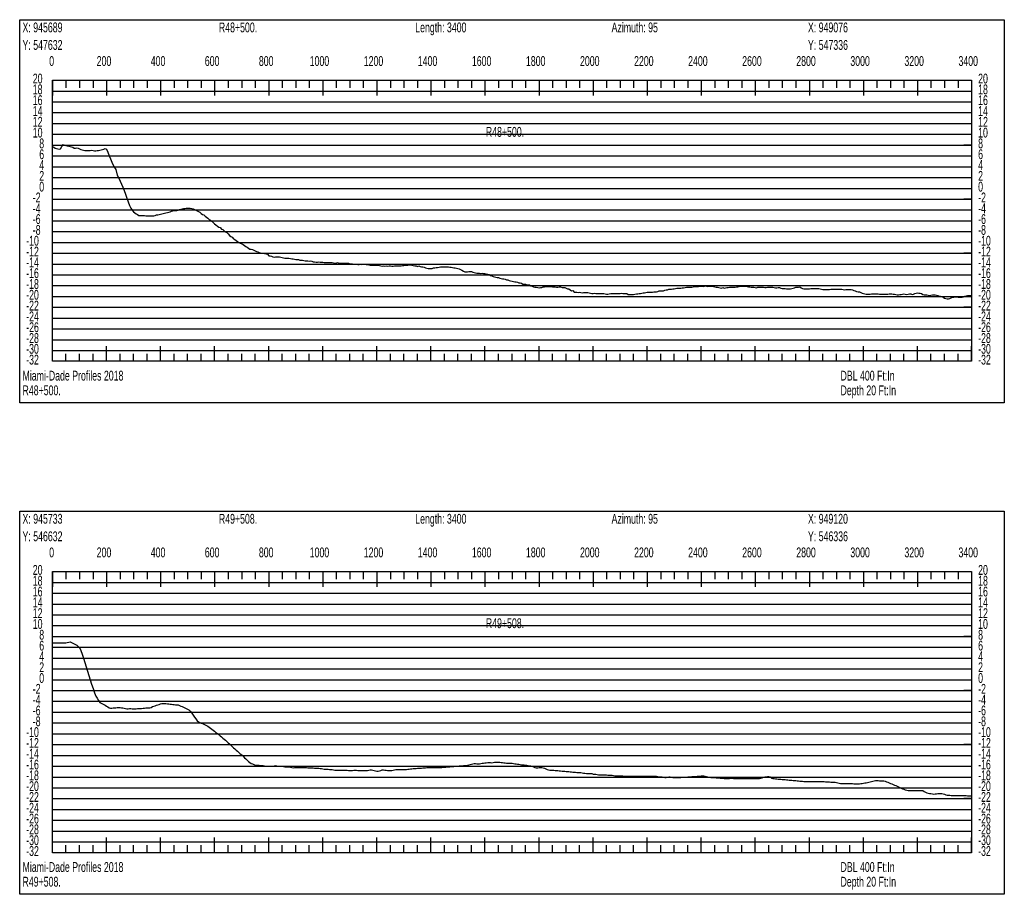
# Model space of a CAD drawing. Header units: feet. Extents: x 1 to 30, y -268 to -1.
# Tile 55 of 94: x 11 to 20, y -118 to -110. Entities that reach past the tile are written whole.
import ezdxf

# ---------------------------------------------------------------- set-up
doc = ezdxf.new("R2010")
doc.units = ezdxf.units.FT
doc.header["$MEASUREMENT"] = 0
doc.layers.add('LABELS', color=7, linetype='Continuous')
doc.layers.add('XSECTION', color=7, linetype='Continuous')

msp = doc.modelspace()

# ---------------------------------------------------------------- linework, layer by layer
at = {"layer": 'XSECTION', "color": 0, "linetype": 'Continuous'}
for points in [[(11.106, -110.08), (20.212, -110.08), (20.212, -113.625), (11.106, -113.625), (11.106, -110.08)], [(11.409, -110.64), (19.909, -110.64), (19.909, -113.24), (11.409, -113.24), (11.409, -110.64)], [(11.409, -110.64), (11.409, -110.781)], [(11.409, -110.64), (11.409, -110.781)], [(11.409, -110.64), (11.409, -110.71)], [(11.409, -110.64), (11.409, -110.71)], [(11.534, -110.64), (11.534, -110.71)], [(11.659, -110.64), (11.659, -110.71)], [(11.784, -110.64), (11.784, -110.71)], [(11.909, -110.64), (11.909, -110.781)], [(11.909, -110.64), (11.909, -110.71)], [(12.034, -110.64), (12.034, -110.71)], [(12.159, -110.64), (12.159, -110.71)], [(12.284, -110.64), (12.284, -110.71)], [(12.409, -110.64), (12.409, -110.781)], [(12.409, -110.64), (12.409, -110.71)], [(12.534, -110.64), (12.534, -110.71)], [(12.659, -110.64), (12.659, -110.71)], [(12.784, -110.64), (12.784, -110.71)], [(12.909, -110.64), (12.909, -110.781)], [(12.909, -110.64), (12.909, -110.71)], [(13.034, -110.64), (13.034, -110.71)], [(13.159, -110.64), (13.159, -110.71)], [(13.284, -110.64), (13.284, -110.71)], [(13.409, -110.64), (13.409, -110.781)], [(13.409, -110.64), (13.409, -110.71)], [(13.534, -110.64), (13.534, -110.71)], [(13.659, -110.64), (13.659, -110.71)], [(13.784, -110.64), (13.784, -110.71)], [(13.909, -110.64), (13.909, -110.781)], [(13.909, -110.64), (13.909, -110.71)], [(14.034, -110.64), (14.034, -110.71)], [(14.159, -110.64), (14.159, -110.71)], [(14.284, -110.64), (14.284, -110.71)], [(14.409, -110.64), (14.409, -110.781)], [(14.409, -110.64), (14.409, -110.71)], [(14.534, -110.64), (14.534, -110.71)], [(14.659, -110.64), (14.659, -110.71)], [(14.784, -110.64), (14.784, -110.71)], [(14.909, -110.64), (14.909, -110.781)], [(14.909, -110.64), (14.909, -110.71)], [(15.034, -110.64), (15.034, -110.71)], [(15.159, -110.64), (15.159, -110.71)], [(15.284, -110.64), (15.284, -110.71)], [(15.409, -110.64), (15.409, -110.781)], [(15.409, -110.64), (15.409, -110.71)], [(15.534, -110.64), (15.534, -110.71)], [(15.659, -110.64), (15.659, -110.71)], [(15.784, -110.64), (15.784, -110.71)], [(15.909, -110.64), (15.909, -110.781)], [(15.909, -110.64), (15.909, -110.71)], [(16.034, -110.64), (16.034, -110.71)], [(16.159, -110.64), (16.159, -110.71)], [(16.284, -110.64), (16.284, -110.71)], [(16.409, -110.64), (16.409, -110.781)], [(16.409, -110.64), (16.409, -110.71)], [(16.534, -110.64), (16.534, -110.71)], [(16.659, -110.64), (16.659, -110.71)], [(16.784, -110.64), (16.784, -110.71)], [(16.909, -110.64), (16.909, -110.781)], [(16.909, -110.64), (16.909, -110.71)], [(17.034, -110.64), (17.034, -110.71)], [(17.159, -110.64), (17.159, -110.71)], [(17.284, -110.64), (17.284, -110.71)], [(17.409, -110.64), (17.409, -110.781)], [(17.409, -110.64), (17.409, -110.71)], [(17.534, -110.64), (17.534, -110.71)], [(17.659, -110.64), (17.659, -110.71)], [(17.784, -110.64), (17.784, -110.71)], [(17.909, -110.64), (17.909, -110.781)], [(17.909, -110.64), (17.909, -110.71)], [(18.034, -110.64), (18.034, -110.71)], [(18.159, -110.64), (18.159, -110.71)], [(18.284, -110.64), (18.284, -110.71)], [(18.409, -110.64), (18.409, -110.781)], [(18.409, -110.64), (18.409, -110.71)], [(18.534, -110.64), (18.534, -110.71)], [(18.659, -110.64), (18.659, -110.71)], [(18.784, -110.64), (18.784, -110.71)], [(18.909, -110.64), (18.909, -110.781)], [(18.909, -110.64), (18.909, -110.71)], [(19.034, -110.64), (19.034, -110.71)], [(19.159, -110.64), (19.159, -110.71)], [(19.284, -110.64), (19.284, -110.71)], [(19.409, -110.64), (19.409, -110.781)], [(19.409, -110.64), (19.409, -110.71)], [(19.534, -110.64), (19.534, -110.71)], [(19.659, -110.64), (19.659, -110.71)], [(19.784, -110.64), (19.784, -110.71)], [(19.909, -110.64), (19.909, -110.781)], [(19.909, -110.64), (19.909, -110.71)], [(11.409, -111.24), (11.479, -111.24)], [(19.909, -111.24), (19.839, -111.24)], [(11.409, -111.74), (11.479, -111.74)], [(19.909, -111.74), (19.839, -111.74)], [(11.409, -112.24), (11.479, -112.24)], [(19.909, -112.24), (19.839, -112.24)], [(11.409, -112.74), (11.479, -112.74)], [(19.909, -112.74), (19.839, -112.74)], [(11.409, -113.24), (11.409, -113.099)], [(11.409, -113.24), (11.409, -113.099)], [(11.409, -113.24), (11.409, -113.17)], [(11.409, -113.24), (11.409, -113.17)], [(11.534, -113.24), (11.534, -113.17)], [(11.659, -113.24), (11.659, -113.17)], [(11.784, -113.24), (11.784, -113.17)], [(11.909, -113.24), (11.909, -113.099)], [(11.909, -113.24), (11.909, -113.17)], [(12.034, -113.24), (12.034, -113.17)], [(12.159, -113.24), (12.159, -113.17)], [(12.284, -113.24), (12.284, -113.17)], [(12.409, -113.24), (12.409, -113.099)], [(12.409, -113.24), (12.409, -113.17)], [(12.534, -113.24), (12.534, -113.17)], [(12.659, -113.24), (12.659, -113.17)], [(12.784, -113.24), (12.784, -113.17)], [(12.909, -113.24), (12.909, -113.099)], [(12.909, -113.24), (12.909, -113.17)], [(13.034, -113.24), (13.034, -113.17)], [(13.159, -113.24), (13.159, -113.17)], [(13.284, -113.24), (13.284, -113.17)], [(13.409, -113.24), (13.409, -113.099)], [(13.409, -113.24), (13.409, -113.17)], [(13.534, -113.24), (13.534, -113.17)], [(13.659, -113.24), (13.659, -113.17)], [(13.784, -113.24), (13.784, -113.17)], [(13.909, -113.24), (13.909, -113.099)], [(13.909, -113.24), (13.909, -113.17)], [(14.034, -113.24), (14.034, -113.17)], [(14.159, -113.24), (14.159, -113.17)], [(14.284, -113.24), (14.284, -113.17)], [(14.409, -113.24), (14.409, -113.099)], [(14.409, -113.24), (14.409, -113.17)], [(14.534, -113.24), (14.534, -113.17)], [(14.659, -113.24), (14.659, -113.17)], [(14.784, -113.24), (14.784, -113.17)], [(14.909, -113.24), (14.909, -113.099)], [(14.909, -113.24), (14.909, -113.17)], [(15.034, -113.24), (15.034, -113.17)], [(15.159, -113.24), (15.159, -113.17)], [(15.284, -113.24), (15.284, -113.17)], [(15.409, -113.24), (15.409, -113.099)], [(15.409, -113.24), (15.409, -113.17)], [(15.534, -113.24), (15.534, -113.17)], [(15.659, -113.24), (15.659, -113.17)], [(15.784, -113.24), (15.784, -113.17)], [(15.909, -113.24), (15.909, -113.099)], [(15.909, -113.24), (15.909, -113.17)], [(16.034, -113.24), (16.034, -113.17)], [(16.159, -113.24), (16.159, -113.17)], [(16.284, -113.24), (16.284, -113.17)], [(16.409, -113.24), (16.409, -113.099)], [(16.409, -113.24), (16.409, -113.17)], [(16.534, -113.24), (16.534, -113.17)], [(16.659, -113.24), (16.659, -113.17)], [(16.784, -113.24), (16.784, -113.17)], [(16.909, -113.24), (16.909, -113.099)], [(16.909, -113.24), (16.909, -113.17)], [(17.034, -113.24), (17.034, -113.17)], [(17.159, -113.24), (17.159, -113.17)], [(17.284, -113.24), (17.284, -113.17)], [(17.409, -113.24), (17.409, -113.099)], [(17.409, -113.24), (17.409, -113.17)], [(17.534, -113.24), (17.534, -113.17)], [(17.659, -113.24), (17.659, -113.17)], [(17.784, -113.24), (17.784, -113.17)], [(17.909, -113.24), (17.909, -113.099)], [(17.909, -113.24), (17.909, -113.17)], [(18.034, -113.24), (18.034, -113.17)], [(18.159, -113.24), (18.159, -113.17)], [(18.284, -113.24), (18.284, -113.17)], [(18.409, -113.24), (18.409, -113.099)], [(18.409, -113.24), (18.409, -113.17)], [(18.534, -113.24), (18.534, -113.17)], [(18.659, -113.24), (18.659, -113.17)], [(18.784, -113.24), (18.784, -113.17)], [(18.909, -113.24), (18.909, -113.099)], [(18.909, -113.24), (18.909, -113.17)], [(19.034, -113.24), (19.034, -113.17)], [(19.159, -113.24), (19.159, -113.17)], [(19.284, -113.24), (19.284, -113.17)], [(19.409, -113.24), (19.409, -113.099)], [(19.409, -113.24), (19.409, -113.17)], [(19.534, -113.24), (19.534, -113.17)], [(19.659, -113.24), (19.659, -113.17)], [(19.784, -113.24), (19.784, -113.17)], [(19.909, -113.24), (19.909, -113.099)], [(19.909, -113.24), (19.909, -113.17)], [(11.106, -114.625), (20.212, -114.625), (20.212, -118.17), (11.106, -118.17), (11.106, -114.625)], [(11.409, -115.185), (19.909, -115.185), (19.909, -117.785), (11.409, -117.785), (11.409, -115.185)], [(11.409, -115.185), (11.409, -115.326)], [(11.409, -115.185), (11.409, -115.326)], [(11.409, -115.185), (11.409, -115.255)], [(11.409, -115.185), (11.409, -115.255)], [(11.534, -115.185), (11.534, -115.255)], [(11.659, -115.185), (11.659, -115.255)], [(11.784, -115.185), (11.784, -115.255)], [(11.909, -115.185), (11.909, -115.326)], [(11.909, -115.185), (11.909, -115.255)], [(12.034, -115.185), (12.034, -115.255)], [(12.159, -115.185), (12.159, -115.255)], [(12.284, -115.185), (12.284, -115.255)], [(12.409, -115.185), (12.409, -115.326)], [(12.409, -115.185), (12.409, -115.255)], [(12.534, -115.185), (12.534, -115.255)], [(12.659, -115.185), (12.659, -115.255)], [(12.784, -115.185), (12.784, -115.255)], [(12.909, -115.185), (12.909, -115.326)], [(12.909, -115.185), (12.909, -115.255)], [(13.034, -115.185), (13.034, -115.255)], [(13.159, -115.185), (13.159, -115.255)], [(13.284, -115.185), (13.284, -115.255)], [(13.409, -115.185), (13.409, -115.326)], [(13.409, -115.185), (13.409, -115.255)], [(13.534, -115.185), (13.534, -115.255)], [(13.659, -115.185), (13.659, -115.255)], [(13.784, -115.185), (13.784, -115.255)], [(13.909, -115.185), (13.909, -115.326)], [(13.909, -115.185), (13.909, -115.255)], [(14.034, -115.185), (14.034, -115.255)], [(14.159, -115.185), (14.159, -115.255)], [(14.284, -115.185), (14.284, -115.255)], [(14.409, -115.185), (14.409, -115.326)], [(14.409, -115.185), (14.409, -115.255)], [(14.534, -115.185), (14.534, -115.255)], [(14.659, -115.185), (14.659, -115.255)], [(14.784, -115.185), (14.784, -115.255)], [(14.909, -115.185), (14.909, -115.326)], [(14.909, -115.185), (14.909, -115.255)], [(15.034, -115.185), (15.034, -115.255)], [(15.159, -115.185), (15.159, -115.255)], [(15.284, -115.185), (15.284, -115.255)], [(15.409, -115.185), (15.409, -115.326)], [(15.409, -115.185), (15.409, -115.255)], [(15.534, -115.185), (15.534, -115.255)], [(15.659, -115.185), (15.659, -115.255)], [(15.784, -115.185), (15.784, -115.255)], [(15.909, -115.185), (15.909, -115.326)], [(15.909, -115.185), (15.909, -115.255)], [(16.034, -115.185), (16.034, -115.255)], [(16.159, -115.185), (16.159, -115.255)], [(16.284, -115.185), (16.284, -115.255)], [(16.409, -115.185), (16.409, -115.326)], [(16.409, -115.185), (16.409, -115.255)], [(16.534, -115.185), (16.534, -115.255)], [(16.659, -115.185), (16.659, -115.255)], [(16.784, -115.185), (16.784, -115.255)], [(16.909, -115.185), (16.909, -115.326)], [(16.909, -115.185), (16.909, -115.255)], [(17.034, -115.185), (17.034, -115.255)], [(17.159, -115.185), (17.159, -115.255)], [(17.284, -115.185), (17.284, -115.255)], [(17.409, -115.185), (17.409, -115.326)], [(17.409, -115.185), (17.409, -115.255)], [(17.534, -115.185), (17.534, -115.255)], [(17.659, -115.185), (17.659, -115.255)], [(17.784, -115.185), (17.784, -115.255)], [(17.909, -115.185), (17.909, -115.326)], [(17.909, -115.185), (17.909, -115.255)], [(18.034, -115.185), (18.034, -115.255)], [(18.159, -115.185), (18.159, -115.255)], [(18.284, -115.185), (18.284, -115.255)], [(18.409, -115.185), (18.409, -115.326)], [(18.409, -115.185), (18.409, -115.255)], [(18.534, -115.185), (18.534, -115.255)], [(18.659, -115.185), (18.659, -115.255)], [(18.784, -115.185), (18.784, -115.255)], [(18.909, -115.185), (18.909, -115.326)], [(18.909, -115.185), (18.909, -115.255)], [(19.034, -115.185), (19.034, -115.255)], [(19.159, -115.185), (19.159, -115.255)], [(19.284, -115.185), (19.284, -115.255)], [(19.409, -115.185), (19.409, -115.326)], [(19.409, -115.185), (19.409, -115.255)], [(19.534, -115.185), (19.534, -115.255)], [(19.659, -115.185), (19.659, -115.255)], [(19.784, -115.185), (19.784, -115.255)], [(19.909, -115.185), (19.909, -115.326)], [(19.909, -115.185), (19.909, -115.255)], [(11.409, -115.785), (11.479, -115.785)], [(19.909, -115.785), (19.839, -115.785)], [(11.409, -116.285), (11.479, -116.285)], [(19.909, -116.285), (19.839, -116.285)], [(11.409, -116.785), (11.479, -116.785)], [(19.909, -116.785), (19.839, -116.785)], [(11.409, -117.285), (11.479, -117.285)], [(19.909, -117.285), (19.839, -117.285)], [(11.409, -117.785), (11.409, -117.644)], [(11.409, -117.785), (11.409, -117.644)], [(11.909, -117.785), (11.909, -117.644)], [(12.409, -117.785), (12.409, -117.644)], [(12.909, -117.785), (12.909, -117.644)], [(13.409, -117.785), (13.409, -117.644)], [(13.909, -117.785), (13.909, -117.644)], [(14.409, -117.785), (14.409, -117.644)], [(14.909, -117.785), (14.909, -117.644)], [(15.409, -117.785), (15.409, -117.644)], [(15.909, -117.785), (15.909, -117.644)], [(16.409, -117.785), (16.409, -117.644)], [(16.909, -117.785), (16.909, -117.644)], [(17.409, -117.785), (17.409, -117.644)], [(17.909, -117.785), (17.909, -117.644)], [(18.409, -117.785), (18.409, -117.644)], [(18.909, -117.785), (18.909, -117.644)], [(19.409, -117.785), (19.409, -117.644)], [(19.909, -117.785), (19.909, -117.644)], [(11.409, -117.785), (11.409, -117.715)], [(11.409, -117.785), (11.409, -117.715)], [(11.534, -117.785), (11.534, -117.715)], [(11.659, -117.785), (11.659, -117.715)], [(11.784, -117.785), (11.784, -117.715)], [(11.909, -117.785), (11.909, -117.715)], [(12.034, -117.785), (12.034, -117.715)], [(12.159, -117.785), (12.159, -117.715)], [(12.284, -117.785), (12.284, -117.715)], [(12.409, -117.785), (12.409, -117.715)], [(12.534, -117.785), (12.534, -117.715)], [(12.659, -117.785), (12.659, -117.715)], [(12.784, -117.785), (12.784, -117.715)], [(12.909, -117.785), (12.909, -117.715)], [(13.034, -117.785), (13.034, -117.715)], [(13.159, -117.785), (13.159, -117.715)], [(13.284, -117.785), (13.284, -117.715)], [(13.409, -117.785), (13.409, -117.715)], [(13.534, -117.785), (13.534, -117.715)], [(13.659, -117.785), (13.659, -117.715)], [(13.784, -117.785), (13.784, -117.715)], [(13.909, -117.785), (13.909, -117.715)], [(14.034, -117.785), (14.034, -117.715)], [(14.159, -117.785), (14.159, -117.715)], [(14.284, -117.785), (14.284, -117.715)], [(14.409, -117.785), (14.409, -117.715)], [(14.534, -117.785), (14.534, -117.715)], [(14.659, -117.785), (14.659, -117.715)], [(14.784, -117.785), (14.784, -117.715)], [(14.909, -117.785), (14.909, -117.715)], [(15.034, -117.785), (15.034, -117.715)], [(15.159, -117.785), (15.159, -117.715)], [(15.284, -117.785), (15.284, -117.715)], [(15.409, -117.785), (15.409, -117.715)], [(15.534, -117.785), (15.534, -117.715)], [(15.659, -117.785), (15.659, -117.715)], [(15.784, -117.785), (15.784, -117.715)], [(15.909, -117.785), (15.909, -117.715)], [(16.034, -117.785), (16.034, -117.715)], [(16.159, -117.785), (16.159, -117.715)], [(16.284, -117.785), (16.284, -117.715)], [(16.409, -117.785), (16.409, -117.715)], [(16.534, -117.785), (16.534, -117.715)], [(16.659, -117.785), (16.659, -117.715)], [(16.784, -117.785), (16.784, -117.715)], [(16.909, -117.785), (16.909, -117.715)], [(17.034, -117.785), (17.034, -117.715)], [(17.159, -117.785), (17.159, -117.715)], [(17.284, -117.785), (17.284, -117.715)], [(17.409, -117.785), (17.409, -117.715)], [(17.534, -117.785), (17.534, -117.715)], [(17.659, -117.785), (17.659, -117.715)], [(17.784, -117.785), (17.784, -117.715)], [(17.909, -117.785), (17.909, -117.715)], [(18.034, -117.785), (18.034, -117.715)], [(18.159, -117.785), (18.159, -117.715)], [(18.284, -117.785), (18.284, -117.715)], [(18.409, -117.785), (18.409, -117.715)], [(18.534, -117.785), (18.534, -117.715)], [(18.659, -117.785), (18.659, -117.715)], [(18.784, -117.785), (18.784, -117.715)], [(18.909, -117.785), (18.909, -117.715)], [(19.034, -117.785), (19.034, -117.715)], [(19.159, -117.785), (19.159, -117.715)], [(19.284, -117.785), (19.284, -117.715)], [(19.409, -117.785), (19.409, -117.715)], [(19.534, -117.785), (19.534, -117.715)], [(19.659, -117.785), (19.659, -117.715)], [(19.784, -117.785), (19.784, -117.715)], [(19.909, -117.785), (19.909, -117.715)]]:
    msp.add_lwpolyline(points, dxfattribs=at)
at = {"layer": 'XSECTION', "color": 0}
for points in [[(11.409, -110.74), (19.909, -110.74)], [(11.409, -110.84), (19.909, -110.84)], [(11.409, -110.94), (19.909, -110.94)], [(11.409, -111.04), (19.909, -111.04)], [(11.409, -111.14), (19.909, -111.14)], [(11.409, -111.24), (19.909, -111.24)], [(11.409, -111.34), (19.909, -111.34)], [(11.409, -111.44), (19.909, -111.44)], [(11.409, -111.54), (19.909, -111.54)], [(11.409, -111.64), (19.909, -111.64)], [(11.409, -111.74), (19.909, -111.74)], [(11.409, -111.84), (19.909, -111.84)], [(11.409, -111.94), (19.909, -111.94)], [(11.409, -112.04), (19.909, -112.04)], [(11.409, -112.14), (19.909, -112.14)], [(11.409, -112.24), (19.909, -112.24)], [(11.409, -112.34), (19.909, -112.34)], [(11.409, -112.44), (19.909, -112.44)], [(11.409, -112.54), (19.909, -112.54)], [(11.409, -112.64), (19.909, -112.64)], [(11.409, -112.74), (19.909, -112.74)], [(11.409, -112.84), (19.909, -112.84)], [(11.409, -112.94), (19.909, -112.94)], [(11.409, -113.04), (19.909, -113.04)], [(11.409, -113.14), (19.909, -113.14)], [(11.409, -115.285), (19.909, -115.285)], [(11.409, -115.385), (19.909, -115.385)], [(11.409, -115.485), (19.909, -115.485)], [(11.409, -115.585), (19.909, -115.585)], [(11.409, -115.685), (19.909, -115.685)], [(11.409, -115.785), (19.909, -115.785)], [(11.409, -115.885), (19.909, -115.885)], [(11.409, -115.985), (19.909, -115.985)], [(11.409, -116.085), (19.909, -116.085)], [(11.409, -116.185), (19.909, -116.185)], [(11.409, -116.285), (19.909, -116.285)], [(11.409, -116.385), (19.909, -116.385)], [(11.409, -116.485), (19.909, -116.485)], [(11.409, -116.585), (19.909, -116.585)], [(11.409, -116.685), (19.909, -116.685)], [(11.409, -116.785), (19.909, -116.785)], [(11.409, -116.885), (19.909, -116.885)], [(11.409, -116.985), (19.909, -116.985)], [(11.409, -117.085), (19.909, -117.085)], [(11.409, -117.185), (19.909, -117.185)], [(11.409, -117.285), (19.909, -117.285)], [(11.409, -117.385), (19.909, -117.385)], [(11.409, -117.485), (19.909, -117.485)], [(11.409, -117.585), (19.909, -117.585)], [(11.409, -117.685), (19.909, -117.685)]]:
    msp.add_lwpolyline(points, dxfattribs=at)
at = {"layer": 'XSECTION', "color": 5, "linetype": 'Continuous'}
for points in [[(11.409, -111.253), (11.4215, -111.2605), (11.434, -111.2685), (11.4465, -111.272), (11.459, -111.2755), (11.4715, -111.279), (11.484, -111.2745), (11.4965, -111.2535), (11.509, -111.235), (11.5215, -111.24), (11.534, -111.2435), (11.5465, -111.2465), (11.559, -111.2495), (11.5715, -111.2525), (11.584, -111.2555), (11.5965, -111.26), (11.609, -111.2675), (11.6215, -111.267), (11.634, -111.2665), (11.6465, -111.2695), (11.659, -111.2755), (11.6715, -111.2805), (11.684, -111.2835), (11.6965, -111.2865), (11.709, -111.289), (11.7215, -111.291), (11.734, -111.291), (11.7465, -111.2895), (11.759, -111.2885), (11.7715, -111.288), (11.784, -111.2895), (11.7965, -111.292), (11.809, -111.294), (11.8215, -111.2915), (11.834, -111.289), (11.8465, -111.287), (11.859, -111.284), (11.8715, -111.2805), (11.884, -111.278), (11.8965, -111.273), (11.909, -111.2785), (11.9215, -111.306), (11.934, -111.338), (11.9465, -111.3675), (11.959, -111.397), (11.9715, -111.427), (11.984, -111.447), (11.9965, -111.4645), (12.009, -111.5185), (12.0215, -111.5455), (12.034, -111.5725), (12.0465, -111.6), (12.059, -111.628), (12.0715, -111.6595), (12.084, -111.695), (12.0965, -111.7305), (12.109, -111.766), (12.1215, -111.799), (12.134, -111.823), (12.1465, -111.843), (12.159, -111.8575), (12.1715, -111.868), (12.184, -111.8755), (12.1965, -111.883), (12.209, -111.89), (12.2215, -111.8915), (12.234, -111.892), (12.2465, -111.892), (12.259, -111.8925), (12.2715, -111.893), (12.284, -111.893), (12.2965, -111.8935), (12.309, -111.8935), (12.3215, -111.894), (12.334, -111.8945), (12.3465, -111.8945), (12.359, -111.891), (12.3715, -111.884), (12.384, -111.8865), (12.3965, -111.883), (12.409, -111.8795), (12.4215, -111.8765), (12.434, -111.873), (12.4465, -111.8695), (12.459, -111.866), (12.4715, -111.863), (12.484, -111.8595), (12.4965, -111.856), (12.509, -111.8525), (12.5215, -111.8495), (12.534, -111.846), (12.5465, -111.844), (12.559, -111.8435), (12.5715, -111.8405), (12.584, -111.8365), (12.5965, -111.8325), (12.609, -111.83), (12.6215, -111.8255), (12.634, -111.825), (12.6465, -111.8245), (12.659, -111.824), (12.6715, -111.8235), (12.684, -111.8245), (12.6965, -111.827), (12.709, -111.8305), (12.7215, -111.836), (12.734, -111.8415), (12.7465, -111.849), (12.759, -111.8555), (12.7715, -111.861), (12.784, -111.874), (12.7965, -111.8815), (12.809, -111.886), (12.8215, -111.898), (12.834, -111.9075), (12.8465, -111.9165), (12.859, -111.9295), (12.8715, -111.9355), (12.884, -111.944), (12.8965, -111.956), (12.909, -111.967), (12.9215, -111.978), (12.934, -111.99), (12.9465, -111.9985), (12.959, -112.0035), (12.9715, -112.0175), (12.984, -112.022), (12.9965, -112.0315), (13.009, -112.0435), (13.0215, -112.0495), (13.034, -112.06), (13.0465, -112.0755), (13.059, -112.084), (13.0715, -112.0925), (13.084, -112.1055), (13.0965, -112.1145), (13.109, -112.1225), (13.1215, -112.131), (13.134, -112.1395), (13.1465, -112.148), (13.159, -112.1535), (13.1715, -112.1605), (13.184, -112.1685), (13.1965, -112.177), (13.209, -112.185), (13.2215, -112.194), (13.234, -112.202), (13.2465, -112.204), (13.259, -112.206), (13.2715, -112.2115), (13.284, -112.219), (13.2965, -112.2235), (13.309, -112.2275), (13.3215, -112.232), (13.334, -112.236), (13.3465, -112.2385), (13.359, -112.24), (13.3715, -112.243), (13.384, -112.2445), (13.3965, -112.25), (13.409, -112.263), (13.4215, -112.263), (13.434, -112.2665), (13.4465, -112.2735), (13.459, -112.277), (13.4715, -112.274), (13.484, -112.2745), (13.4965, -112.2745), (13.509, -112.275), (13.5215, -112.2775), (13.534, -112.28), (13.5465, -112.2825), (13.559, -112.2845), (13.5715, -112.2845), (13.584, -112.2845), (13.5965, -112.287), (13.609, -112.289), (13.6215, -112.291), (13.634, -112.293), (13.6465, -112.295), (13.659, -112.297), (13.6715, -112.299), (13.684, -112.2995), (13.6965, -112.304), (13.709, -112.305), (13.7215, -112.305), (13.734, -112.3075), (13.7465, -112.31), (13.759, -112.31), (13.7715, -112.3105), (13.784, -112.315), (13.7965, -112.3115), (13.809, -112.314), (13.8215, -112.3185), (13.834, -112.3205), (13.8465, -112.3235), (13.859, -112.3225), (13.8715, -112.3205), (13.884, -112.323), (13.8965, -112.323), (13.909, -112.3225), (13.9215, -112.326), (13.934, -112.326), (13.9465, -112.326), (13.959, -112.326), (13.9715, -112.326), (13.984, -112.326), (13.9965, -112.326), (14.009, -112.3285), (14.0215, -112.3315), (14.034, -112.331), (14.0465, -112.327), (14.059, -112.3315), (14.0715, -112.332), (14.084, -112.332), (14.0965, -112.332), (14.109, -112.332), (14.1215, -112.3325), (14.134, -112.3325), (14.1465, -112.3335), (14.159, -112.338), (14.1715, -112.338), (14.184, -112.338), (14.1965, -112.342), (14.209, -112.341), (14.2215, -112.3415), (14.234, -112.345), (14.2465, -112.3445), (14.259, -112.3405), (14.2715, -112.345), (14.284, -112.3415), (14.2965, -112.3405), (14.309, -112.344), (14.3215, -112.3455), (14.334, -112.3485), (14.3465, -112.3505), (14.359, -112.3505), (14.3715, -112.3505), (14.384, -112.3505), (14.3965, -112.351), (14.409, -112.351), (14.4215, -112.3515), (14.434, -112.3545), (14.4465, -112.3575), (14.459, -112.359), (14.4715, -112.356), (14.484, -112.36), (14.4965, -112.3555), (14.509, -112.3595), (14.5215, -112.358), (14.534, -112.3565), (14.5465, -112.3585), (14.559, -112.36), (14.5715, -112.357), (14.584, -112.357), (14.5965, -112.357), (14.609, -112.3575), (14.6215, -112.3575), (14.634, -112.3575), (14.6465, -112.3545), (14.659, -112.3535), (14.6715, -112.3515), (14.684, -112.3495), (14.6965, -112.3495), (14.709, -112.346), (14.7215, -112.349), (14.734, -112.351), (14.7465, -112.3535), (14.759, -112.3565), (14.7715, -112.357), (14.784, -112.3615), (14.7965, -112.357), (14.809, -112.3615), (14.8215, -112.3645), (14.834, -112.367), (14.8465, -112.3705), (14.859, -112.374), (14.8715, -112.3775), (14.884, -112.3805), (14.8965, -112.381), (14.909, -112.3815), (14.9215, -112.38), (14.934, -112.376), (14.9465, -112.376), (14.959, -112.3715), (14.9715, -112.371), (14.984, -112.3705), (14.9965, -112.367), (15.009, -112.365), (15.0215, -112.365), (15.034, -112.365), (15.0465, -112.3655), (15.059, -112.3655), (15.0715, -112.3665), (15.084, -112.368), (15.0965, -112.37), (15.109, -112.3715), (15.1215, -112.3745), (15.134, -112.375), (15.1465, -112.3785), (15.159, -112.3815), (15.1715, -112.384), (15.184, -112.3905), (15.1965, -112.398), (15.209, -112.405), (15.2215, -112.4115), (15.234, -112.411), (15.2465, -112.411), (15.259, -112.4105), (15.2715, -112.4105), (15.284, -112.41), (15.2965, -112.414), (15.309, -112.4195), (15.3215, -112.421), (15.334, -112.424), (15.3465, -112.424), (15.359, -112.424), (15.3715, -112.428), (15.384, -112.425), (15.3965, -112.4265), (15.409, -112.428), (15.4215, -112.43), (15.434, -112.434), (15.4465, -112.438), (15.459, -112.4465), (15.4715, -112.4505), (15.484, -112.4545), (15.4965, -112.4585), (15.509, -112.4625), (15.5215, -112.466), (15.534, -112.466), (15.5465, -112.4705), (15.559, -112.474), (15.5715, -112.4755), (15.584, -112.4775), (15.5965, -112.4815), (15.609, -112.485), (15.6215, -112.485), (15.634, -112.493), (15.6465, -112.4955), (15.659, -112.4975), (15.6715, -112.5015), (15.684, -112.5055), (15.6965, -112.5055), (15.709, -112.509), (15.7215, -112.5135), (15.734, -112.5155), (15.7465, -112.5185), (15.759, -112.5255), (15.7715, -112.5255), (15.784, -112.5255), (15.7965, -112.532), (15.809, -112.533), (15.8215, -112.534), (15.834, -112.5415), (15.8465, -112.546), (15.859, -112.5505), (15.8715, -112.5545), (15.884, -112.5555), (15.8965, -112.558), (15.909, -112.559), (15.9215, -112.556), (15.934, -112.556), (15.9465, -112.5515), (15.959, -112.551), (15.9715, -112.5485), (15.984, -112.5465), (15.9965, -112.5465), (16.009, -112.5465), (16.0215, -112.547), (16.034, -112.551), (16.0465, -112.5515), (16.059, -112.5515), (16.0715, -112.5545), (16.084, -112.5545), (16.0965, -112.552), (16.109, -112.5525), (16.1215, -112.5565), (16.134, -112.5565), (16.1465, -112.5565), (16.159, -112.564), (16.1715, -112.569), (16.184, -112.569), (16.1965, -112.5775), (16.209, -112.589), (16.2215, -112.586), (16.234, -112.5995), (16.2465, -112.5995), (16.259, -112.5995), (16.2715, -112.6035), (16.284, -112.6005), (16.2965, -112.6045), (16.309, -112.6055), (16.3215, -112.6035), (16.334, -112.6035), (16.3465, -112.6035), (16.359, -112.6045), (16.3715, -112.607), (16.384, -112.6105), (16.3965, -112.6135), (16.409, -112.6125), (16.4215, -112.6095), (16.434, -112.6135), (16.4465, -112.6135), (16.459, -112.6135), (16.4715, -112.6135), (16.484, -112.6135), (16.4965, -112.6135), (16.509, -112.6135), (16.5215, -112.6145), (16.534, -112.6185), (16.5465, -112.6185), (16.559, -112.615), (16.5715, -112.614), (16.584, -112.614), (16.5965, -112.614), (16.609, -112.614), (16.6215, -112.614), (16.634, -112.614), (16.6465, -112.6135), (16.659, -112.6125), (16.6715, -112.6085), (16.684, -112.612), (16.6965, -112.613), (16.709, -112.613), (16.7215, -112.614), (16.734, -112.622), (16.7465, -112.623), (16.759, -112.623), (16.7715, -112.6225), (16.784, -112.6225), (16.7965, -112.6185), (16.809, -112.617), (16.8215, -112.616), (16.834, -112.612), (16.8465, -112.6115), (16.859, -112.6095), (16.8715, -112.6065), (16.884, -112.606), (16.8965, -112.6035), (16.909, -112.6015), (16.9215, -112.6015), (16.934, -112.6015), (16.9465, -112.6015), (16.959, -112.5995), (16.9715, -112.597), (16.984, -112.597), (16.9965, -112.597), (17.009, -112.5945), (17.0215, -112.588), (17.034, -112.5875), (17.0465, -112.5875), (17.059, -112.5875), (17.0715, -112.5805), (17.084, -112.5785), (17.0965, -112.5775), (17.109, -112.574), (17.1215, -112.574), (17.134, -112.572), (17.1465, -112.569), (17.159, -112.569), (17.1715, -112.567), (17.184, -112.5645), (17.1965, -112.5645), (17.209, -112.564), (17.2215, -112.5625), (17.234, -112.559), (17.2465, -112.559), (17.259, -112.557), (17.2715, -112.554), (17.284, -112.554), (17.2965, -112.554), (17.309, -112.554), (17.3215, -112.554), (17.334, -112.551), (17.3465, -112.549), (17.359, -112.549), (17.3715, -112.549), (17.384, -112.547), (17.3965, -112.544), (17.409, -112.544), (17.4215, -112.546), (17.434, -112.5485), (17.4465, -112.5415), (17.459, -112.5435), (17.4715, -112.5485), (17.484, -112.545), (17.4965, -112.5445), (17.509, -112.545), (17.5215, -112.549), (17.534, -112.5525), (17.5465, -112.554), (17.559, -112.5545), (17.5715, -112.558), (17.584, -112.5615), (17.5965, -112.562), (17.609, -112.5585), (17.6215, -112.562), (17.634, -112.561), (17.6465, -112.5585), (17.659, -112.5585), (17.6715, -112.5545), (17.684, -112.5535), (17.6965, -112.5535), (17.709, -112.554), (17.7215, -112.554), (17.734, -112.55), (17.7465, -112.5495), (17.759, -112.549), (17.7715, -112.5455), (17.784, -112.5455), (17.7965, -112.545), (17.809, -112.545), (17.8215, -112.545), (17.834, -112.549), (17.8465, -112.5495), (17.859, -112.551), (17.8715, -112.5545), (17.884, -112.5545), (17.8965, -112.5545), (17.909, -112.5565), (17.9215, -112.559), (17.934, -112.555), (17.9465, -112.5545), (17.959, -112.555), (17.9715, -112.5545), (17.984, -112.554), (17.9965, -112.558), (18.009, -112.556), (18.0215, -112.5545), (18.034, -112.5545), (18.0465, -112.5545), (18.059, -112.555), (18.0715, -112.555), (18.084, -112.556), (18.0965, -112.5595), (18.109, -112.56), (18.1215, -112.558), (18.134, -112.5565), (18.1465, -112.5635), (18.159, -112.5655), (18.1715, -112.5665), (18.184, -112.567), (18.1965, -112.568), (18.209, -112.5685), (18.2215, -112.569), (18.234, -112.57), (18.2465, -112.5665), (18.259, -112.5625), (18.2715, -112.559), (18.284, -112.5555), (18.2965, -112.555), (18.309, -112.553), (18.3215, -112.552), (18.334, -112.559), (18.3465, -112.566), (18.359, -112.57), (18.3715, -112.57), (18.384, -112.57), (18.3965, -112.57), (18.409, -112.569), (18.4215, -112.5655), (18.434, -112.5655), (18.4465, -112.5655), (18.459, -112.5655), (18.4715, -112.566), (18.484, -112.566), (18.4965, -112.5665), (18.509, -112.57), (18.5215, -112.573), (18.534, -112.576), (18.5465, -112.576), (18.559, -112.5755), (18.5715, -112.5755), (18.584, -112.575), (18.5965, -112.5745), (18.609, -112.574), (18.6215, -112.574), (18.634, -112.5735), (18.6465, -112.573), (18.659, -112.573), (18.6715, -112.5725), (18.684, -112.572), (18.6965, -112.5715), (18.709, -112.5715), (18.7215, -112.576), (18.734, -112.5785), (18.7465, -112.576), (18.759, -112.5755), (18.7715, -112.5755), (18.784, -112.5755), (18.7965, -112.5765), (18.809, -112.58), (18.8215, -112.5835), (18.834, -112.5885), (18.8465, -112.5935), (18.859, -112.5975), (18.8715, -112.5985), (18.884, -112.604), (18.8965, -112.6105), (18.909, -112.6135), (18.9215, -112.616), (18.934, -112.6185), (18.9465, -112.62), (18.959, -112.62), (18.9715, -112.62), (18.984, -112.617), (18.9965, -112.615), (19.009, -112.615), (19.0215, -112.615), (19.034, -112.615), (19.0465, -112.616), (19.059, -112.6195), (19.0715, -112.62), (19.084, -112.62), (19.0965, -112.62), (19.109, -112.62), (19.1215, -112.62), (19.134, -112.62), (19.1465, -112.6165), (19.159, -112.615), (19.1715, -112.615), (19.184, -112.618), (19.1965, -112.6195), (19.209, -112.6205), (19.2215, -112.624), (19.234, -112.624), (19.2465, -112.621), (19.259, -112.621), (19.2715, -112.619), (19.284, -112.617), (19.2965, -112.619), (19.309, -112.621), (19.3215, -112.6195), (19.334, -112.617), (19.3465, -112.617), (19.359, -112.6205), (19.3715, -112.6185), (19.384, -112.6125), (19.3965, -112.61), (19.409, -112.6075), (19.4215, -112.611), (19.434, -112.6085), (19.4465, -112.6115), (19.459, -112.621), (19.4715, -112.6245), (19.484, -112.6245), (19.4965, -112.625), (19.509, -112.6285), (19.5215, -112.6305), (19.534, -112.6295), (19.5465, -112.6265), (19.559, -112.6265), (19.5715, -112.6265), (19.584, -112.629), (19.5965, -112.6325), (19.609, -112.6365), (19.6215, -112.6365), (19.634, -112.639), (19.6465, -112.6465), (19.659, -112.655), (19.6715, -112.6585), (19.684, -112.6615), (19.6965, -112.6615), (19.709, -112.659), (19.7215, -112.6515), (19.734, -112.647), (19.7465, -112.647), (19.759, -112.6435), (19.7715, -112.6445), (19.784, -112.647), (19.7965, -112.6465), (19.809, -112.6465), (19.8215, -112.6455), (19.834, -112.642), (19.8465, -112.6385), (19.859, -112.6355), (19.8715, -112.632), (19.884, -112.632), (19.8965, -112.6315), (19.909, -112.6315)], [(11.409, -115.844), (11.4215, -115.844), (11.434, -115.844), (11.4465, -115.8435), (11.459, -115.8435), (11.4715, -115.8435), (11.484, -115.843), (11.4965, -115.843), (11.509, -115.843), (11.5215, -115.843), (11.534, -115.8425), (11.5465, -115.841), (11.559, -115.8375), (11.5715, -115.836), (11.584, -115.8415), (11.5965, -115.847), (11.609, -115.8525), (11.6215, -115.859), (11.634, -115.866), (11.6465, -115.877), (11.659, -115.8875), (11.6715, -115.9155), (11.684, -115.9475), (11.6965, -115.986), (11.709, -116.026), (11.7215, -116.0665), (11.734, -116.1065), (11.7465, -116.1465), (11.759, -116.187), (11.7715, -116.227), (11.784, -116.2675), (11.7965, -116.3075), (11.809, -116.337), (11.8215, -116.357), (11.834, -116.377), (11.8465, -116.395), (11.859, -116.4005), (11.8715, -116.407), (11.884, -116.414), (11.8965, -116.4215), (11.909, -116.429), (11.9215, -116.4365), (11.934, -116.444), (11.9465, -116.4475), (11.959, -116.447), (11.9715, -116.4465), (11.984, -116.4455), (11.9965, -116.444), (12.009, -116.4425), (12.0215, -116.441), (12.034, -116.4415), (12.0465, -116.444), (12.059, -116.446), (12.0715, -116.448), (12.084, -116.45), (12.0965, -116.454), (12.109, -116.4535), (12.1215, -116.4515), (12.134, -116.4505), (12.1465, -116.453), (12.159, -116.455), (12.1715, -116.455), (12.184, -116.453), (12.1965, -116.4515), (12.209, -116.45), (12.2215, -116.45), (12.234, -116.45), (12.2465, -116.4495), (12.259, -116.4495), (12.2715, -116.4455), (12.284, -116.4445), (12.2965, -116.444), (12.309, -116.444), (12.3215, -116.443), (12.334, -116.434), (12.3465, -116.43), (12.359, -116.426), (12.3715, -116.4215), (12.384, -116.4175), (12.3965, -116.4135), (12.409, -116.4095), (12.4215, -116.4065), (12.434, -116.4045), (12.4465, -116.4045), (12.459, -116.4055), (12.4715, -116.407), (12.484, -116.4085), (12.4965, -116.41), (12.509, -116.4115), (12.5215, -116.413), (12.534, -116.4145), (12.5465, -116.416), (12.559, -116.417), (12.5715, -116.4185), (12.584, -116.4225), (12.5965, -116.4285), (12.609, -116.434), (12.6215, -116.44), (12.634, -116.4465), (12.6465, -116.4525), (12.659, -116.458), (12.6715, -116.463), (12.684, -116.476), (12.6965, -116.494), (12.709, -116.512), (12.7215, -116.53), (12.734, -116.548), (12.7465, -116.5655), (12.759, -116.5745), (12.7715, -116.58), (12.784, -116.5855), (12.7965, -116.5915), (12.809, -116.597), (12.8215, -116.6025), (12.834, -116.6085), (12.8465, -116.614), (12.859, -116.623), (12.8715, -116.633), (12.884, -116.643), (12.8965, -116.6525), (12.909, -116.6625), (12.9215, -116.672), (12.934, -116.6815), (12.9465, -116.6915), (12.959, -116.7035), (12.9715, -116.7145), (12.984, -116.7245), (12.9965, -116.734), (13.009, -116.7445), (13.0215, -116.756), (13.034, -116.7675), (13.0465, -116.779), (13.059, -116.7905), (13.0715, -116.8025), (13.084, -116.814), (13.0965, -116.8255), (13.109, -116.836), (13.1215, -116.8465), (13.134, -116.859), (13.1465, -116.8695), (13.159, -116.8785), (13.1715, -116.8935), (13.184, -116.9075), (13.1965, -116.917), (13.209, -116.9305), (13.2215, -116.9425), (13.234, -116.9515), (13.2465, -116.9585), (13.259, -116.9645), (13.2715, -116.9705), (13.284, -116.974), (13.2965, -116.975), (13.309, -116.976), (13.3215, -116.9765), (13.334, -116.9775), (13.3465, -116.978), (13.359, -116.98), (13.3715, -116.983), (13.384, -116.984), (13.3965, -116.984), (13.409, -116.984), (13.4215, -116.984), (13.434, -116.984), (13.4465, -116.984), (13.459, -116.983), (13.4715, -116.98), (13.484, -116.9825), (13.4965, -116.9845), (13.509, -116.9845), (13.5215, -116.9845), (13.534, -116.9855), (13.5465, -116.9875), (13.559, -116.99), (13.5715, -116.99), (13.584, -116.99), (13.5965, -116.9915), (13.609, -116.9945), (13.6215, -116.998), (13.634, -116.9995), (13.6465, -116.9985), (13.659, -116.9975), (13.6715, -116.9965), (13.684, -116.9955), (13.6965, -116.9955), (13.709, -116.9955), (13.7215, -116.996), (13.734, -116.997), (13.7465, -116.9975), (13.759, -116.998), (13.7715, -116.999), (13.784, -116.9995), (13.7965, -117), (13.809, -117.001), (13.8215, -117.0015), (13.834, -117.0025), (13.8465, -117.003), (13.859, -117.0035), (13.8715, -117.0045), (13.884, -117.005), (13.8965, -117.006), (13.909, -117.009), (13.9215, -117.011), (13.934, -117.0115), (13.9465, -117.0125), (13.959, -117.0135), (13.9715, -117.014), (13.984, -117.015), (13.9965, -117.017), (14.009, -117.02), (14.0215, -117.0205), (14.034, -117.0205), (14.0465, -117.0205), (14.059, -117.0205), (14.0715, -117.0205), (14.084, -117.0205), (14.0965, -117.0205), (14.109, -117.0205), (14.1215, -117.0205), (14.134, -117.0225), (14.1465, -117.025), (14.159, -117.025), (14.1715, -117.0245), (14.184, -117.0235), (14.1965, -117.0225), (14.209, -117.021), (14.2215, -117.0205), (14.234, -117.0235), (14.2465, -117.025), (14.259, -117.025), (14.2715, -117.025), (14.284, -117.025), (14.2965, -117.025), (14.309, -117.025), (14.3215, -117.0245), (14.334, -117.0215), (14.3465, -117.02), (14.359, -117.02), (14.3715, -117.0225), (14.384, -117.025), (14.3965, -117.028), (14.409, -117.03), (14.4215, -117.03), (14.434, -117.0275), (14.4465, -117.0235), (14.459, -117.02), (14.4715, -117.02), (14.484, -117.0205), (14.4965, -117.022), (14.509, -117.0235), (14.5215, -117.025), (14.534, -117.025), (14.5465, -117.024), (14.559, -117.021), (14.5715, -117.0175), (14.584, -117.015), (14.5965, -117.015), (14.609, -117.0155), (14.6215, -117.0155), (14.634, -117.0155), (14.6465, -117.0155), (14.659, -117.0155), (14.6715, -117.0155), (14.684, -117.0145), (14.6965, -117.0125), (14.709, -117.011), (14.7215, -117.0095), (14.734, -117.008), (14.7465, -117.0065), (14.759, -117.0055), (14.7715, -117.0055), (14.784, -117.0045), (14.7965, -117.004), (14.809, -117.003), (14.8215, -117.002), (14.834, -117.001), (14.8465, -117), (14.859, -116.999), (14.8715, -116.9985), (14.884, -116.9975), (14.8965, -116.9965), (14.909, -116.996), (14.9215, -116.996), (14.934, -116.996), (14.9465, -116.996), (14.959, -116.996), (14.9715, -116.996), (14.984, -116.996), (14.9965, -116.996), (15.009, -116.9955), (15.0215, -116.9945), (15.034, -116.9935), (15.0465, -116.9925), (15.059, -116.992), (15.0715, -116.991), (15.084, -116.99), (15.0965, -116.989), (15.109, -116.988), (15.1215, -116.987), (15.134, -116.986), (15.1465, -116.985), (15.159, -116.984), (15.1715, -116.983), (15.184, -116.982), (15.1965, -116.981), (15.209, -116.98), (15.2215, -116.979), (15.234, -116.9785), (15.2465, -116.975), (15.259, -116.9715), (15.2715, -116.9685), (15.284, -116.9655), (15.2965, -116.962), (15.309, -116.959), (15.3215, -116.9615), (15.334, -116.9635), (15.3465, -116.9635), (15.359, -116.9625), (15.3715, -116.959), (15.384, -116.9575), (15.3965, -116.9555), (15.409, -116.954), (15.4215, -116.9525), (15.434, -116.951), (15.4465, -116.9495), (15.459, -116.951), (15.4715, -116.9535), (15.484, -116.9505), (15.4965, -116.949), (15.509, -116.9485), (15.5215, -116.9485), (15.534, -116.9485), (15.5465, -116.9485), (15.559, -116.95), (15.5715, -116.9515), (15.584, -116.953), (15.5965, -116.9545), (15.609, -116.956), (15.6215, -116.9575), (15.634, -116.958), (15.6465, -116.958), (15.659, -116.958), (15.6715, -116.959), (15.684, -116.962), (15.6965, -116.9635), (15.709, -116.965), (15.7215, -116.9665), (15.734, -116.9685), (15.7465, -116.9715), (15.759, -116.9715), (15.7715, -116.972), (15.784, -116.9755), (15.7965, -116.9765), (15.809, -116.9775), (15.8215, -116.9805), (15.834, -116.983), (15.8465, -116.986), (15.859, -116.9915), (15.8715, -116.9965), (15.884, -117), (15.8965, -116.999), (15.909, -116.996), (15.9215, -116.996), (15.934, -116.998), (15.9465, -117.001), (15.959, -117.004), (15.9715, -117.008), (15.984, -117.014), (15.9965, -117.018), (16.009, -117.0205), (16.0215, -117.0205), (16.034, -117.021), (16.0465, -117.022), (16.059, -117.0235), (16.0715, -117.0245), (16.084, -117.026), (16.0965, -117.027), (16.109, -117.028), (16.1215, -117.0295), (16.134, -117.0305), (16.1465, -117.032), (16.159, -117.033), (16.1715, -117.0345), (16.184, -117.0355), (16.1965, -117.037), (16.209, -117.038), (16.2215, -117.039), (16.234, -117.0405), (16.2465, -117.0415), (16.259, -117.043), (16.2715, -117.044), (16.284, -117.0445), (16.2965, -117.0445), (16.309, -117.046), (16.3215, -117.048), (16.334, -117.05), (16.3465, -117.0525), (16.359, -117.054), (16.3715, -117.054), (16.384, -117.054), (16.3965, -117.054), (16.409, -117.0575), (16.4215, -117.059), (16.434, -117.059), (16.4465, -117.0615), (16.459, -117.064), (16.4715, -117.064), (16.484, -117.064), (16.4965, -117.064), (16.509, -117.064), (16.5215, -117.0635), (16.534, -117.0635), (16.5465, -117.0665), (16.559, -117.0685), (16.5715, -117.0685), (16.584, -117.0685), (16.5965, -117.0695), (16.609, -117.073), (16.6215, -117.074), (16.634, -117.074), (16.6465, -117.0745), (16.659, -117.075), (16.6715, -117.075), (16.684, -117.0755), (16.6965, -117.076), (16.709, -117.076), (16.7215, -117.0765), (16.734, -117.077), (16.7465, -117.077), (16.759, -117.0775), (16.7715, -117.0775), (16.784, -117.078), (16.7965, -117.078), (16.809, -117.078), (16.8215, -117.078), (16.834, -117.078), (16.8465, -117.078), (16.859, -117.0785), (16.8715, -117.0785), (16.884, -117.0785), (16.8965, -117.0785), (16.909, -117.0785), (16.9215, -117.0785), (16.934, -117.0785), (16.9465, -117.0785), (16.959, -117.0785), (16.9715, -117.0785), (16.984, -117.0785), (16.9965, -117.0785), (17.009, -117.08), (17.0215, -117.083), (17.034, -117.0835), (17.0465, -117.0845), (17.059, -117.0875), (17.0715, -117.0885), (17.084, -117.0885), (17.0965, -117.085), (17.109, -117.084), (17.1215, -117.084), (17.134, -117.087), (17.1465, -117.089), (17.159, -117.089), (17.1715, -117.089), (17.184, -117.089), (17.1965, -117.089), (17.209, -117.089), (17.2215, -117.088), (17.234, -117.0875), (17.2465, -117.0865), (17.259, -117.0855), (17.2715, -117.085), (17.284, -117.084), (17.2965, -117.083), (17.309, -117.0825), (17.3215, -117.0815), (17.334, -117.0805), (17.3465, -117.08), (17.359, -117.079), (17.3715, -117.078), (17.384, -117.077), (17.3965, -117.0765), (17.409, -117.0755), (17.4215, -117.0745), (17.434, -117.074), (17.4465, -117.0765), (17.459, -117.0795), (17.4715, -117.0825), (17.484, -117.0855), (17.4965, -117.0885), (17.509, -117.0885), (17.5215, -117.089), (17.534, -117.0905), (17.5465, -117.0915), (17.559, -117.0925), (17.5715, -117.0935), (17.584, -117.0945), (17.5965, -117.096), (17.609, -117.097), (17.6215, -117.098), (17.634, -117.0985), (17.6465, -117.0985), (17.659, -117.0995), (17.6715, -117.098), (17.684, -117.0965), (17.6965, -117.0955), (17.709, -117.0985), (17.7215, -117.1), (17.734, -117.1), (17.7465, -117.1), (17.759, -117.1), (17.7715, -117.1), (17.784, -117.1), (17.7965, -117.1), (17.809, -117.1), (17.8215, -117.1), (17.834, -117.1), (17.8465, -117.1), (17.859, -117.1), (17.8715, -117.1), (17.884, -117.1), (17.8965, -117.1), (17.909, -117.1), (17.9215, -117.1), (17.934, -117.1), (17.9465, -117.1), (17.959, -117.0965), (17.9715, -117.092), (17.984, -117.085), (17.9965, -117.0845), (18.009, -117.084), (18.0215, -117.081), (18.034, -117.081), (18.0465, -117.0845), (18.059, -117.095), (18.0715, -117.099), (18.084, -117.0995), (18.0965, -117.101), (18.109, -117.102), (18.1215, -117.1035), (18.134, -117.1045), (18.1465, -117.1055), (18.159, -117.107), (18.1715, -117.108), (18.184, -117.109), (18.1965, -117.1105), (18.209, -117.1115), (18.2215, -117.113), (18.234, -117.114), (18.2465, -117.115), (18.259, -117.1165), (18.2715, -117.1175), (18.284, -117.1185), (18.2965, -117.12), (18.309, -117.121), (18.3215, -117.1225), (18.334, -117.1235), (18.3465, -117.1245), (18.359, -117.126), (18.3715, -117.127), (18.384, -117.128), (18.3965, -117.128), (18.409, -117.128), (18.4215, -117.128), (18.434, -117.128), (18.4465, -117.128), (18.459, -117.128), (18.4715, -117.128), (18.484, -117.128), (18.4965, -117.128), (18.509, -117.128), (18.5215, -117.128), (18.534, -117.128), (18.5465, -117.128), (18.559, -117.1285), (18.5715, -117.1285), (18.584, -117.1285), (18.5965, -117.1305), (18.609, -117.1335), (18.6215, -117.1335), (18.634, -117.1335), (18.6465, -117.1335), (18.659, -117.137), (18.6715, -117.14), (18.684, -117.143), (18.6965, -117.1435), (18.709, -117.1435), (18.7215, -117.1435), (18.734, -117.144), (18.7465, -117.144), (18.759, -117.144), (18.7715, -117.144), (18.784, -117.144), (18.7965, -117.144), (18.809, -117.1445), (18.8215, -117.1475), (18.834, -117.1495), (18.8465, -117.1495), (18.859, -117.1485), (18.8715, -117.147), (18.884, -117.145), (18.8965, -117.1435), (18.909, -117.142), (18.9215, -117.14), (18.934, -117.138), (18.9465, -117.135), (18.959, -117.132), (18.9715, -117.1295), (18.984, -117.1265), (18.9965, -117.123), (19.009, -117.1195), (19.0215, -117.1165), (19.034, -117.117), (19.0465, -117.1185), (19.059, -117.12), (19.0715, -117.12), (19.084, -117.12), (19.0965, -117.12), (19.109, -117.123), (19.1215, -117.1285), (19.134, -117.1335), (19.1465, -117.1385), (19.159, -117.1435), (19.1715, -117.1485), (19.184, -117.154), (19.1965, -117.159), (19.209, -117.165), (19.2215, -117.171), (19.234, -117.177), (19.2465, -117.1825), (19.259, -117.1875), (19.2715, -117.193), (19.284, -117.1985), (19.2965, -117.204), (19.309, -117.207), (19.3215, -117.2085), (19.334, -117.2085), (19.3465, -117.2085), (19.359, -117.2085), (19.3715, -117.2085), (19.384, -117.2085), (19.3965, -117.2085), (19.409, -117.2085), (19.4215, -117.2085), (19.434, -117.209), (19.4465, -117.209), (19.459, -117.2105), (19.4715, -117.2175), (19.484, -117.224), (19.4965, -117.231), (19.509, -117.235), (19.5215, -117.237), (19.534, -117.239), (19.5465, -117.241), (19.559, -117.243), (19.5715, -117.2415), (19.584, -117.2395), (19.5965, -117.2385), (19.609, -117.2385), (19.6215, -117.239), (19.634, -117.239), (19.6465, -117.2395), (19.659, -117.2445), (19.6715, -117.249), (19.684, -117.2535), (19.6965, -117.254), (19.709, -117.254), (19.7215, -117.2545), (19.734, -117.255), (19.7465, -117.255), (19.759, -117.2555), (19.7715, -117.2555), (19.784, -117.256), (19.7965, -117.256), (19.809, -117.2565), (19.8215, -117.257), (19.834, -117.257), (19.8465, -117.2575), (19.859, -117.2575), (19.8715, -117.258), (19.884, -117.258), (19.8965, -117.2585), (19.909, -117.2585)]]:
    msp.add_lwpolyline(points, dxfattribs=at)

# ---------------------------------------------------------------- texts
at = {"layer": 'LABELS', "color": 0, "width": 0.666667}
for s, p in [('X: 945689', (11.132, -110.197)), ('R48+500.', (12.948, -110.197)), ('Length: 3400', (14.764, -110.197)), ('Azimuth: 95', (16.58, -110.197)), ('X: 949076', (18.396, -110.197)), ('Y: 547632', (11.132, -110.359)), ('Y: 547336', (18.396, -110.359)), ('0', (11.379, -110.508)), ('0', (11.379, -110.508)), ('200', (11.818, -110.508)), ('400', (12.318, -110.508)), ('600', (12.818, -110.508)), ('800', (13.318, -110.508)), ('1000', (13.788, -110.508)), ('1200', (14.288, -110.508)), ('1400', (14.788, -110.508)), ('1600', (15.288, -110.508)), ('1800', (15.788, -110.508)), ('2000', (16.288, -110.508)), ('2200', (16.788, -110.508)), ('2400', (17.288, -110.508)), ('2600', (17.788, -110.508)), ('2800', (18.288, -110.508)), ('3000', (18.788, -110.508)), ('3200', (19.288, -110.508)), ('3400', (19.788, -110.508)), ('20', (11.227, -110.67)), ('20', (19.97, -110.67)), ('18', (11.227, -110.77)), ('18', (19.97, -110.77)), ('16', (11.227, -110.87)), ('16', (19.97, -110.87)), ('14', (11.227, -110.97)), ('14', (19.97, -110.97)), ('12', (11.227, -111.07)), ('12', (19.97, -111.07)), ('10', (11.227, -111.17)), ('R48+500.', (15.417, -111.163)), ('10', (19.97, -111.17)), ('8', (11.287, -111.27)), ('8', (19.97, -111.27)), ('6', (11.287, -111.37)), ('6', (19.97, -111.37)), ('4', (11.287, -111.47)), ('4', (19.97, -111.47)), ('2', (11.287, -111.57)), ('2', (19.97, -111.57)), ('0', (11.287, -111.67)), ('0', (19.97, -111.67)), ('-2', (11.227, -111.77)), ('-2', (19.97, -111.77)), ('-4', (11.227, -111.87)), ('-4', (19.97, -111.87)), ('-6', (11.227, -111.97)), ('-6', (19.97, -111.97)), ('-8', (11.227, -112.07)), ('-8', (19.97, -112.07)), ('-10', (11.166, -112.17)), ('-10', (19.97, -112.17)), ('-12', (11.166, -112.27)), ('-12', (19.97, -112.27)), ('-14', (11.166, -112.37)), ('-14', (19.97, -112.37)), ('-16', (11.166, -112.47)), ('-16', (19.97, -112.47)), ('-18', (11.166, -112.57)), ('-18', (19.97, -112.57)), ('-20', (11.166, -112.67)), ('-20', (19.97, -112.67)), ('-22', (11.166, -112.77)), ('-22', (19.97, -112.77)), ('-24', (11.166, -112.87)), ('-24', (19.97, -112.87)), ('-26', (11.166, -112.97)), ('-26', (19.97, -112.97)), ('-28', (11.166, -113.07)), ('-28', (19.97, -113.07)), ('-30', (11.166, -113.17)), ('-30', (19.97, -113.17)), ('-32', (11.166, -113.27)), ('-32', (19.97, -113.27)), ('DBL 400 Ft:In', (18.697, -113.418)), ('Depth 20 Ft:In', (18.697, -113.554)), ('Length: 3400', (14.764, -114.742)), ('Azimuth: 95', (16.58, -114.742)), ('X: 945733', (11.132, -114.742)), ('R49+508.', (12.948, -114.742)), ('X: 949120', (18.396, -114.742)), ('Y: 546632', (11.132, -114.904)), ('Y: 546336', (18.396, -114.904)), ('0', (11.379, -115.053)), ('0', (11.379, -115.053)), ('200', (11.818, -115.053)), ('400', (12.318, -115.053)), ('600', (12.818, -115.053)), ('800', (13.318, -115.053)), ('1000', (13.788, -115.053)), ('1200', (14.288, -115.053)), ('1400', (14.788, -115.053)), ('1600', (15.288, -115.053)), ('1800', (15.788, -115.053)), ('2000', (16.288, -115.053)), ('2200', (16.788, -115.053)), ('2400', (17.288, -115.053)), ('2600', (17.788, -115.053)), ('2800', (18.288, -115.053)), ('3000', (18.788, -115.053)), ('3200', (19.288, -115.053)), ('3400', (19.788, -115.053)), ('20', (11.227, -115.215)), ('20', (19.97, -115.215)), ('18', (11.227, -115.315)), ('18', (19.97, -115.315)), ('16', (11.227, -115.415)), ('16', (19.97, -115.415)), ('14', (11.227, -115.515)), ('14', (19.97, -115.515)), ('12', (11.227, -115.615)), ('12', (19.97, -115.615)), ('10', (11.227, -115.715)), ('R49+508.', (15.417, -115.708)), ('10', (19.97, -115.715)), ('8', (11.287, -115.815)), ('8', (19.97, -115.815)), ('6', (11.287, -115.915)), ('6', (19.97, -115.915)), ('4', (11.287, -116.015)), ('4', (19.97, -116.015)), ('2', (11.287, -116.115)), ('2', (19.97, -116.115)), ('0', (11.287, -116.215)), ('0', (19.97, -116.215)), ('-2', (11.227, -116.315)), ('-2', (19.97, -116.315)), ('-4', (11.227, -116.415)), ('-4', (19.97, -116.415)), ('-6', (11.227, -116.515)), ('-6', (19.97, -116.515)), ('-8', (11.227, -116.615)), ('-8', (19.97, -116.615)), ('-10', (11.166, -116.715)), ('-10', (19.97, -116.715)), ('-12', (11.166, -116.815)), ('-12', (19.97, -116.815)), ('-14', (11.166, -116.915)), ('-14', (19.97, -116.915)), ('-16', (11.166, -117.015)), ('-16', (19.97, -117.015)), ('-18', (11.166, -117.115)), ('-18', (19.97, -117.115)), ('-20', (11.166, -117.215)), ('-20', (19.97, -117.215)), ('-22', (11.166, -117.315)), ('-22', (19.97, -117.315)), ('-24', (11.166, -117.415)), ('-24', (19.97, -117.415)), ('-26', (11.166, -117.515)), ('-26', (19.97, -117.515)), ('-28', (11.166, -117.615)), ('-28', (19.97, -117.615)), ('-30', (11.166, -117.715)), ('-30', (19.97, -117.715)), ('-32', (11.166, -117.815)), ('-32', (19.97, -117.815)), ('DBL 400 Ft:In', (18.697, -117.963)), ('Depth 20 Ft:In', (18.697, -118.099))]:
    msp.add_text(s, height=0.091, dxfattribs=at).set_placement(p)
at = {"layer": 'LABELS', "color": 5, "width": 0.666667}
for s, p in [('Miami-Dade Profiles 2018', (11.132, -113.418)), ('R48+500.', (11.132, -113.554)), ('Miami-Dade Profiles 2018', (11.132, -117.963)), ('R49+508.', (11.132, -118.099))]:
    msp.add_text(s, height=0.091, dxfattribs=at).set_placement(p)

doc.saveas('drawing.dxf')
